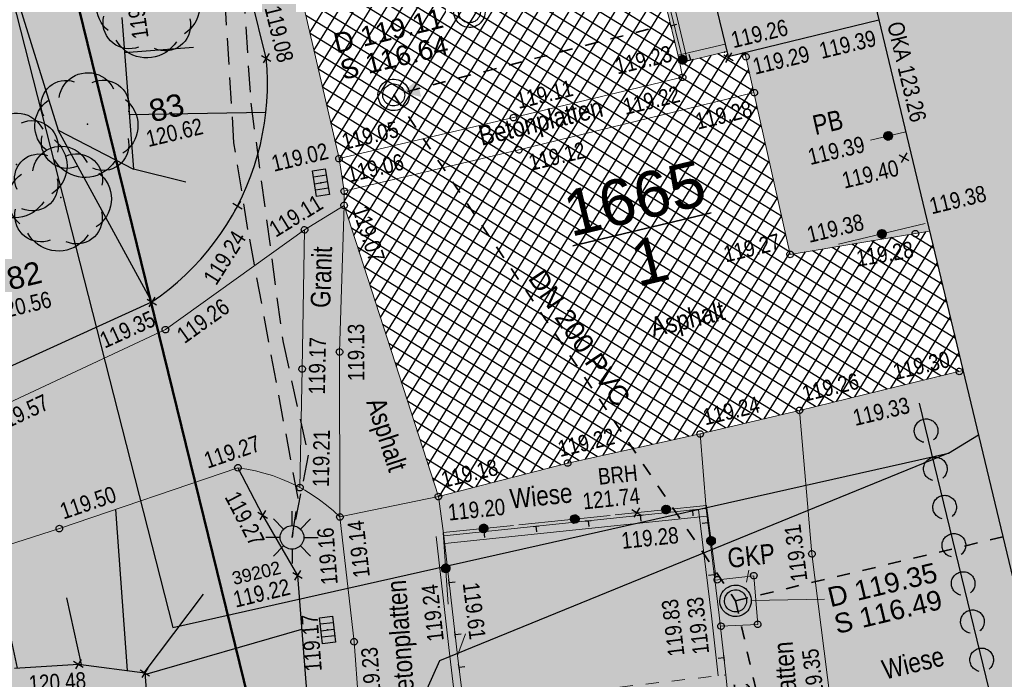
# Model space of a CAD drawing. Header units: metres. Extents: x 311004 to 311786, y 5688269 to 5688759.
# Tile 9 of 96: x 311224 to 311243, y 5688388 to 5688400. Entities that reach past the tile are written whole.
import ezdxf

# ---------------------------------------------------------------- set-up
doc = ezdxf.new("R2010")
doc.units = ezdxf.units.M
for name, pattern in [('1600.2028', [0]), ('2.10', [0.5, 0.25, -0.25]), ('2.1440', [1.75, 1.75, 0]), ('2.31', [0]), ('2.313', [0, 0]), ('2.32', [0]), ('2.35', [0]), ('2.42', [0]), ('2.51', [0.5, 0.25, -0.25]), ('2.611', [0]), ('2.7', [0]), ('2.96', [0.75, 0.5, -0.25])]:
    doc.linetypes.add(name, pattern=pattern)
doc.layers.get('0').update_dxf_attribs({"color": 1, "linetype": 'CONTINUOUS'})
for name, color, linetype in [('Bewuchs_Bäume', 92, 'CONTINUOUS'), ('Böschungen', 92, 'CONTINUOUS'), ('Dächer', 7, 'CONTINUOUS'), ('Einläufe', 161, 'CONTINUOUS'), ('Flurstücke_Grenzpunkte', 51, 'CONTINUOUS'), ('Gebäude', 7, 'CONTINUOUS'), ('Gelände', 92, 'CONTINUOUS'), ('Hecken', 92, 'CONTINUOUS'), ('Leitplanken-Geländer', 202, 'CONTINUOUS'), ('Lichtmasten', 7, 'CONTINUOUS'), ('Mauern', 32, 'CONTINUOUS'), ('Nummerierung Pflanzen', 7, 'CONTINUOUS'), ('Nutzungsart', 92, 'CONTINUOUS'), ('Oberflächen', 7, 'CONTINUOUS'), ('RWL', 5, 'CONTINUOUS'), ('Schmutzwasser', 32, 'CONTINUOUS'), ('Schraffuren', 7, 'CONTINUOUS'), ('Straße', 7, 'CONTINUOUS'), ('Straßenbeleuchtung', 1, 'CONTINUOUS'), ('Telekom', 202, 'CONTINUOUS')]:
    doc.layers.add(name, color=color, linetype=linetype)
doc.styles.add('Beschriftung Elektroleitung', font='Arial.ttf', dxfattribs={"width": 0.97})
doc.styles.add('Geländehöhe', font='Arial Narrow.ttf')
doc.styles.add('K 10 700 - Schrägstrich als Bruchstrich interpretiert', font='Arial.ttf')
doc.styles.add('Oberflächenmaterial', font='Arial Narrow.ttf')
doc.styles.add('RW Haltungstext', font='Arial.ttf')
doc.styles.add('Sachdaten Baum', font='Arial.ttf')

# ---------------------------------------------------------------- blocks, each defined once
blk = doc.blocks.new('S2.100')
at = {"color": 0, "lineweight": -2}
for points in [[(-0.5, 0.5), (0.5, -0.5)], [(0.5, 0.5), (-0.5, -0.5)]]:
    blk.add_lwpolyline(points, dxfattribs=at)
blk = doc.blocks.new('S2.16')
at = {"color": 0, "lineweight": -2}
for points in [[(0.433013, -0.25, -0.577350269), (-0.433013, -0.25, -0.577350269), (0, 0.5, -0.577350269)], [(0.303109, -0.175, -0.577350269), (-0.303109, -0.175, -0.577350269), (0, 0.35, -0.577350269)]]:
    blk.add_lwpolyline(points, format="xyb", close=True, dxfattribs=at)
blk = doc.blocks.new('Einlauf mittig')
at = {"color": 0, "lineweight": -2}
blk.add_lwpolyline([(-0.5, 0.25), (0.5, 0.25), (0.5, -0.25), (-0.5, -0.25)], close=True, dxfattribs=at)
for points in [[(-0.25, 0.25), (-0.25, -0.25)], [(0, -0.25), (0, 0.25)], [(0.25, 0.25), (0.25, -0.25)]]:
    blk.add_lwpolyline(points, dxfattribs=at)
blk.add_point((0, 0), dxfattribs=at)
blk = doc.blocks.new('Grenzpunkt')
at = {"color": 0, "lineweight": -2}
blk.add_lwpolyline([(0.433013, -0.25, -0.5773502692), (-0.433013, -0.25, -0.5773502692), (0, 0.5, -0.5773502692)], format="xyb", close=True, dxfattribs=at)
blk = doc.blocks.new('S2.74', base_point=(0.010657, 0.01036))
at = {"color": 0, "lineweight": -2}
for points in [[(-0.25874, 0.264508), (-0.252041, 0.297084), (-0.241452, 0.328611), (-0.227128, 0.358626), (-0.209278, 0.386688), (-0.188166, 0.412385), (-0.164101, 0.43534), (-0.137436, 0.455216), (-0.108564, 0.471722), (-0.077906, 0.484614), (-0.045914, 0.493704), (-0.013059, 0.498858), (0.02018, 0.5), (0.053312, 0.497114), (0.085852, 0.490242), (0.117322, 0.479484), (0.14726, 0.465001), (0.175226, 0.447002), (0.20081, 0.425754), (0.223637, 0.401566), (0.24337, 0.374796), (0.259722, 0.345835)], [(-0.406145, 0.086604), (-0.41839, 0.115211), (-0.426729, 0.145191), (-0.431012, 0.176012), (-0.431165, 0.20713), (-0.427184, 0.237992), (-0.41914, 0.268052), (-0.407176, 0.296778), (-0.391504, 0.32366), (-0.3724, 0.348224), (-0.350203, 0.370033), (-0.325307, 0.388701), (-0.298153, 0.403898), (-0.26922, 0.415354), (-0.239024, 0.422868), (-0.208096, 0.426304), (-0.176986, 0.425604), (-0.146245, 0.420778), (-0.116416, 0.411914)], [(0.056404, 0.40683), (0.086648, 0.418137), (0.118101, 0.425436), (0.150234, 0.428604), (0.182507, 0.427589), (0.214377, 0.422407), (0.24531, 0.413146), (0.274784, 0.399962), (0.302304, 0.383074), (0.327409, 0.362769), (0.349676, 0.339386), (0.368731, 0.31332), (0.384254, 0.285007), (0.395984, 0.254924), (0.403722, 0.223576), (0.407342, 0.191492), (0.406779, 0.159208), (0.402045, 0.127268)], [(-0.38073, -0.238705), (-0.40627, -0.215832), (-0.428982, -0.19015), (-0.448559, -0.162004), (-0.464736, -0.131776), (-0.477294, -0.099874), (-0.486062, -0.06673), (-0.490925, -0.032792), (-0.491814, 0.001482), (-0.488718, 0.035626), (-0.481678, 0.06918), (-0.470792, 0.10169), (-0.456204, 0.132717), (-0.438112, 0.16184), (-0.416762, 0.188666), (-0.392442, 0.212832), (-0.365482, 0.23401)], [(0.371547, 0.244176), (0.39805, 0.220802), (0.42177, 0.194608), (0.442408, 0.165924), (0.459704, 0.135109), (0.473442, 0.102551), (0.483449, 0.06866), (0.489598, 0.033862), (0.491814, -0.001406), (0.490066, -0.0367), (0.484379, -0.071577), (0.474822, -0.105598), (0.461518, -0.138334), (0.444631, -0.169376), (0.424375, -0.198332), (0.401005, -0.224838), (0.374814, -0.248561), (0.346132, -0.269203)], [(-0.091002, -0.396276), (-0.121614, -0.405814), (-0.153197, -0.41134), (-0.185229, -0.412764), (-0.217178, -0.410059), (-0.248514, -0.403274), (-0.27872, -0.392518), (-0.307294, -0.377971), (-0.333761, -0.359874), (-0.357685, -0.338526), (-0.378668, -0.314283), (-0.396362, -0.287544), (-0.410476, -0.258754), (-0.420772, -0.22839), (-0.427084, -0.196954), (-0.429304, -0.164968), (-0.427397, -0.132961), (-0.421394, -0.101465)], [(0.396962, -0.12688), (0.403056, -0.158524), (0.404926, -0.190696), (0.40254, -0.222833), (0.395939, -0.254376), (0.385239, -0.284773), (0.370626, -0.313495), (0.352355, -0.340041), (0.330744, -0.363946), (0.306172, -0.384796), (0.279066, -0.402225), (0.2499, -0.41593), (0.219182, -0.42567), (0.187447, -0.431278), (0.15525, -0.432654), (0.123154, -0.429776), (0.091716, -0.422692), (0.061486, -0.411526)], [(0.269888, -0.345447), (0.248705, -0.374914), (0.224464, -0.401921), (0.197446, -0.42615), (0.16797, -0.44732), (0.13638, -0.465183), (0.103044, -0.479528), (0.068355, -0.490188), (0.032716, -0.497039), (-0.003453, -0.5), (-0.03973, -0.499037), (-0.075692, -0.49416), (-0.110917, -0.485428), (-0.144992, -0.472943), (-0.177519, -0.45685), (-0.208118, -0.437336), (-0.236429, -0.414632), (-0.262122, -0.389002), (-0.284897, -0.360748), (-0.304486, -0.330198)]]:
    blk.add_lwpolyline(points, dxfattribs=at)
blk.add_point((0.010657, 0.01036), dxfattribs=at)
blk = doc.blocks.new('S2.120')
at = {"color": 0, "lineweight": -2}
for points in [[(0, 0.225), (0, 0.5)], [(-0.16, 0.16), (-0.355, 0.355)], [(0.16, 0.16), (0.355, 0.355)], [(-0.225, 0), (-0.5, 0)], [(0.225, 0), (0.5, 0)], [(-0.16, -0.16), (-0.355, -0.355)], [(0.16, -0.16), (0.355, -0.355)], [(0, -0.225), (0, -0.5)]]:
    blk.add_lwpolyline(points, dxfattribs=at)
blk.add_lwpolyline([(0.194856, -0.1125, -0.577350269), (-0.194856, -0.1125, -0.577350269), (0, 0.225, -0.577350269)], format="xyb", close=True, dxfattribs=at)
blk = doc.blocks.new('O504')
at = {"layer": 'Flurstücke_Grenzpunkte', "color": 7, "linetype": '1600.2028', "lineweight": 50}
blk.add_lwpolyline([(311210.849, 5688414.993), (311220.93, 5688373.906), (311231.748, 5688375.338), (311217.595, 5688433.021)], dxfattribs=at)
blk = doc.blocks.new('O713')
at = {"layer": 'Flurstücke_Grenzpunkte', "color": 7, "linetype": '1600.2028', "lineweight": 50}
blk.add_lwpolyline([(311217.595, 5688433.021), (311231.748, 5688375.338), (311245.745, 5688377.191), (311245.968, 5688376.277), (311276.332, 5688383.56)], dxfattribs=at)
at = {"layer": 'Flurstücke_Grenzpunkte', "color": 7, "lineweight": 35, "insert": (311236.270853, 5688396.470591), "char_height": 0.875, "attachment_point": 5, "rotation": 13.4999787, "line_spacing_factor": 0.84, "style": 'K 10 700 - Schrägstrich als Bruchstrich interpretiert'}
blk.add_mtext('\\S1665/1;', dxfattribs=at)
blk = doc.blocks.new('*X67')
at = {"color": 94, "linetype": '2.31', "lineweight": 25, "true_color": 0x009900}
for p, q in [((311227.712839, 5688399.939571), (311226.398986, 5688399.840281)), ((311229.095988, 5688398.702758), (311226.491013, 5688398.652969)), ((311226.919, 5688395.084), (311225.136005, 5688398.364003)), ((311227.569395, 5688397.372695), (311226.571009, 5688397.620875))]:
    blk.add_line(p, q, dxfattribs=at)
blk = doc.blocks.new('*X73')
at = {"color": 94, "linetype": '2.32', "lineweight": 25, "true_color": 0x009900}
for p, q in [((311226.457124, 5688388.048829), (311226.230489, 5688391.125945)), ((311224.360565, 5688388.096875), (311223.869146, 5688390.351556)), ((311221.988849, 5688387.753359), (311221.548243, 5688389.614909)), ((311226.774415, 5688388.007509), (311227.907369, 5688389.506779)), ((311225.576552, 5688388.163505), (311225.298295, 5688389.440176)), ((311223.167184, 5688387.926524), (311222.942719, 5688388.956395)), ((311219.743613, 5688387.165955), (311219.156803, 5688388.820333)), ((311226.788722, 5688387.972639), (311229.778973, 5688388.839093)), ((311220.852553, 5688387.475829), (311220.605028, 5688388.3564)), ((311218.161999, 5688385.936473), (311216.447, 5688387.828)), ((311218.678284, 5688386.719026), (311218.32333, 5688387.552078)), ((311226.879178, 5688386.864212), (311228.388641, 5688387.190989)), ((311226.97334, 5688385.710359), (311230.273831, 5688386.317273)), ((311226.917, 5688384.499), (311228.779474, 5688384.820039)), ((311227.162151, 5688383.715153), (311230.75965, 5688383.657091)), ((311227.388105, 5688382.992693), (311228.161062, 5688382.860265))]:
    blk.add_line(p, q, dxfattribs=at)
blk = doc.blocks.new('*X78')
at = {"color": 7, "linetype": '2.611', "lineweight": 25, "true_color": 0xffe5e5}
for p, q in [((311229.93338, 5688400.229253), (311234.006514, 5688406.837759)), ((311230.254167, 5688398.843837), (311235.057307, 5688406.63675)), ((311230.334363, 5688398.497483), (311235.400569, 5688406.71721)), ((311230.013576, 5688399.882899), (311234.088107, 5688406.493672)), ((311230.093773, 5688399.536545), (311234.370782, 5688406.47583)), ((311230.17397, 5688399.190191), (311234.714044, 5688406.55629)), ((311230.41456, 5688398.151129), (311235.406392, 5688406.250186)), ((311230.493843, 5688397.803291), (311235.488811, 5688405.907439)), ((311230.55452, 5688397.425268), (311235.571231, 5688405.564691)), ((311236.819638, 5688400.373096), (311228.673147, 5688405.394163)), ((311230.588858, 5688397.004509), (311235.65365, 5688405.221943)), ((311236.902544, 5688400.028326), (311228.755112, 5688405.049973)), ((311230.672985, 5688396.664532), (311235.73607, 5688404.879195)), ((311236.98545, 5688399.683556), (311228.838682, 5688404.704794)), ((311230.774129, 5688396.352163), (311235.818489, 5688404.536448)), ((311238.552628, 5688398.423959), (311228.923638, 5688404.35876)), ((311230.875272, 5688396.039794), (311235.900909, 5688404.1937)), ((311238.628722, 5688398.083387), (311229.010018, 5688404.011849)), ((311230.976415, 5688395.727425), (311235.983329, 5688403.850952)), ((311238.704816, 5688397.742816), (311229.096398, 5688403.664937)), ((311231.077559, 5688395.415056), (311236.065748, 5688403.508204)), ((311238.78091, 5688397.402245), (311229.182778, 5688403.318026)), ((311231.178702, 5688395.102687), (311236.148168, 5688403.165457)), ((311238.857003, 5688397.061674), (311229.269158, 5688402.971115)), ((311231.279845, 5688394.790317), (311236.230587, 5688402.822709)), ((311238.933097, 5688396.721102), (311229.355538, 5688402.624204)), ((311231.380988, 5688394.477948), (311236.313007, 5688402.479961)), ((311239.009191, 5688396.380531), (311229.441918, 5688402.277293)), ((311231.482132, 5688394.165579), (311236.395426, 5688402.137213)), ((311239.085284, 5688396.03996), (311229.528298, 5688401.930382)), ((311231.583275, 5688393.85321), (311236.477846, 5688401.794466)), ((311242.31483, 5688393.755767), (311229.614678, 5688401.58347)), ((311231.684418, 5688393.540841), (311236.560265, 5688401.451718)), ((311241.973302, 5688393.672596), (311229.69999, 5688401.237217)), ((311231.785562, 5688393.228472), (311236.642685, 5688401.10897)), ((311241.631774, 5688393.589424), (311229.779308, 5688400.894659)), ((311231.886705, 5688392.916102), (311236.725104, 5688400.766222)), ((311241.290246, 5688393.506253), (311229.858626, 5688400.5521)), ((311231.987848, 5688392.603733), (311236.807524, 5688400.423475)), ((311240.948718, 5688393.423082), (311229.937944, 5688400.209542)), ((311232.088992, 5688392.291364), (311236.889943, 5688400.080727)), ((311240.60719, 5688393.339911), (311230.017262, 5688399.866983)), ((311232.75533, 5688391.466593), (311237.902016, 5688399.816894)), ((311233.104922, 5688391.557322), (311238.209427, 5688399.839188)), ((311238.324347, 5688399.445673), (311237.716702, 5688399.820193)), ((311238.248253, 5688399.786244), (311238.175718, 5688399.830951)), ((311232.190135, 5688391.978995), (311236.972363, 5688399.737979)), ((311232.291278, 5688391.666626), (311237.247855, 5688399.708484)), ((311232.405738, 5688391.375863), (311237.592076, 5688399.790499)), ((311238.476535, 5688398.76453), (311237.029439, 5688399.656444)), ((311238.400441, 5688399.105101), (311237.37307, 5688399.738318)), ((311240.265661, 5688393.25674), (311230.09658, 5688399.524425)), ((311233.454514, 5688391.648052), (311238.307375, 5688399.521634)), ((311239.924133, 5688393.173568), (311230.175897, 5688399.181866)), ((311233.804106, 5688391.738781), (311238.385509, 5688399.171933)), ((311239.582605, 5688393.090397), (311230.255215, 5688398.839308)), ((311234.153698, 5688391.829511), (311238.463642, 5688398.822232)), ((311239.24086, 5688393.00736), (311230.334533, 5688398.496749)), ((311234.50329, 5688391.92024), (311238.541776, 5688398.47253)), ((311238.897009, 5688392.92562), (311230.413851, 5688398.154191)), ((311234.852882, 5688392.01097), (311238.61991, 5688398.122829)), ((311238.553158, 5688392.843881), (311230.492431, 5688397.812087)), ((311235.192438, 5688392.085416), (311238.698043, 5688397.773127)), ((311238.209307, 5688392.762141), (311230.544744, 5688397.486173)), ((311235.531991, 5688392.159857), (311238.776177, 5688397.423426)), ((311237.865456, 5688392.680402), (311230.590626, 5688397.164222)), ((311235.871544, 5688392.234298), (311238.854311, 5688397.073724)), ((311237.521605, 5688392.598662), (311230.61018, 5688396.858499)), ((311236.211096, 5688392.308739), (311238.932444, 5688396.724023)), ((311237.17328, 5688392.51968), (311230.728977, 5688396.491608)), ((311236.550649, 5688392.383179), (311239.010578, 5688396.374322)), ((311238.60409, 5688392.855988), (311240.700854, 5688396.257909)), ((311238.948175, 5688392.937783), (311241.027927, 5688396.312102)), ((311239.292342, 5688393.01971), (311241.355, 5688396.366295)), ((311239.637877, 5688393.103857), (311241.682072, 5688396.420487)), ((311242.000522, 5688395.417846), (311240.650963, 5688396.249642)), ((311241.918045, 5688395.762351), (311241.026484, 5688396.311863)), ((311241.835568, 5688396.106857), (311241.402004, 5688396.374083)), ((311236.821821, 5688392.442629), (311230.847775, 5688396.124716)), ((311237.571834, 5688392.610602), (311239.719636, 5688396.09533)), ((311237.915919, 5688392.692398), (311240.046709, 5688396.149523)), ((311238.260004, 5688392.774193), (311240.373782, 5688396.203716)), ((311242.247954, 5688394.384328), (311239.524402, 5688396.062982)), ((311242.165477, 5688394.728834), (311239.899922, 5688396.125202)), ((311239.983412, 5688393.188004), (311241.820704, 5688396.168942)), ((311242.082999, 5688395.07334), (311240.275443, 5688396.187422)), ((311236.890201, 5688392.45762), (311239.088712, 5688396.02462)), ((311237.229754, 5688392.532061), (311239.392563, 5688396.041138)), ((311242.330431, 5688394.039823), (311239.148881, 5688396.000762)), ((311236.470363, 5688392.365578), (311230.966572, 5688395.757825)), ((311240.328947, 5688393.272151), (311241.902862, 5688395.82577)), ((311236.118905, 5688392.288527), (311231.085369, 5688395.390933)), ((311240.674482, 5688393.356298), (311241.98502, 5688395.482598)), ((311241.020016, 5688393.440445), (311242.067178, 5688395.139425)), ((311235.767447, 5688392.211476), (311231.204167, 5688395.024042)), ((311241.365551, 5688393.524592), (311242.149336, 5688394.796253)), ((311235.415989, 5688392.134425), (311231.322964, 5688394.65715)), ((311241.711086, 5688393.608739), (311242.231494, 5688394.453081)), ((311235.064531, 5688392.057374), (311231.441761, 5688394.290259)), ((311242.056621, 5688393.692886), (311242.313652, 5688394.109909)), ((311234.719511, 5688391.976356), (311231.560559, 5688393.923367)), ((311234.384223, 5688391.889338), (311231.679356, 5688393.556475)), ((311234.048934, 5688391.802321), (311231.798153, 5688393.189584)), ((311233.713646, 5688391.715304), (311231.916951, 5688392.822692)), ((311233.378358, 5688391.628287), (311232.035748, 5688392.455801)), ((311233.04307, 5688391.54127), (311232.154545, 5688392.088909)), ((311232.707782, 5688391.454252), (311232.273343, 5688391.722018))]:
    blk.add_line(p, q, dxfattribs=at)
blk = doc.blocks.new('S2.15')
at = {"color": 0, "lineweight": -2}
blk.add_lwpolyline([(0.433013, -0.25, -0.5773502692), (-0.433013, -0.25, -0.5773502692), (0, 0.5, -0.5773502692)], format="xyb", close=True, dxfattribs=at)
for points in [[(0.285, -0.4), (0.345, -0.35), (-0.355, -0.35), (-0.4, -0.3), (0.395, -0.3), (0.425, -0.25), (-0.43, -0.25), (-0.455, -0.2), (0.46, -0.2), (0.475, -0.15), (-0.475, -0.15), (-0.49, -0.1), (0.485, -0.1), (0.495, -0.05), (-0.5, -0.05), (-0.5, 0), (0.5, 0), (0.495, 0.05), (-0.5, 0.05), (-0.485, 0.1), (0.49, 0.1), (0.475, 0.15), (-0.475, 0.15), (-0.455, 0.2), (0.455, 0.2), (0.43, 0.25), (-0.43, 0.25), (-0.4, 0.3), (0.395, 0.3), (0.36, 0.35), (-0.355, 0.35), (-0.295, 0.4), (0.3, 0.4), (0.22, 0.45), (-0.215, 0.45)], [(0.285, -0.4), (-0.29, -0.4), (-0.205, -0.45), (0.2, -0.45)]]:
    blk.add_lwpolyline(points, dxfattribs=at)
blk = doc.blocks.new('Zugangspfeil', base_point=(0, -0.5))
at = {"lineweight": -2}
blk.add_hatch(color=0, dxfattribs=at).paths.add_polyline_path([(0, -0.166666), (-0.333334, 0.5), (0.333334, 0.5)], flags=0)
blk = doc.blocks.new('S2.62', base_point=(0, 0.5))
at = {"color": 0, "lineweight": -2}
for points in [[(-0.5, 0.5), (0, 0.5), (0.5, 0.5)], [(0, 0.5), (0, -0.5)]]:
    blk.add_lwpolyline(points, dxfattribs=at)
blk = doc.blocks.new('S2.44')
at = {"color": 0, "lineweight": -2}
blk.add_lwpolyline([(-0.17, -0.35), (-0.20551, -0.331056), (-0.238992, -0.30872), (-0.270122, -0.28321), (-0.298601, -0.254772), (-0.324154, -0.223676), (-0.346536, -0.190226), (-0.36553, -0.154743), (-0.380954, -0.117568), (-0.392659, -0.07906), (-0.400532, -0.03959), (-0.404496, 0.000461), (-0.404515, 0.040708), (-0.400588, 0.080764), (-0.392752, 0.120242), (-0.381084, 0.15876), (-0.365694, 0.19595), (-0.346734, 0.23145), (-0.324383, 0.264922), (-0.298858, 0.29604), (-0.270406, 0.324506), (-0.239299, 0.350045), (-0.205838, 0.372411), (-0.170346, 0.391389), (-0.133164, 0.406795), (-0.094651, 0.418482), (-0.055178, 0.426336), (-0.015124, 0.430282), (0.025124, 0.430282), (0.065178, 0.426336), (0.104651, 0.418482), (0.143164, 0.406795), (0.180346, 0.391389), (0.215838, 0.372411), (0.249299, 0.350045), (0.280406, 0.324506), (0.308858, 0.29604), (0.334383, 0.264922), (0.356734, 0.23145), (0.375694, 0.19595), (0.391084, 0.15876), (0.402752, 0.120242), (0.410588, 0.080764), (0.414515, 0.040708), (0.414496, 0.000461), (0.410532, -0.03959), (0.402659, -0.07906), (0.390954, -0.117568), (0.37553, -0.154743), (0.356536, -0.190226), (0.334154, -0.223676), (0.308601, -0.254772), (0.280122, -0.28321), (0.248992, -0.30872), (0.21551, -0.331056), (0.18, -0.35)], dxfattribs=at)

msp = doc.modelspace()

# ---------------------------------------------------------------- hatches: boundary and pattern name
at = {"layer": 'Gebäude', "lineweight": 25, "true_color": 0xa6a6a6}
msp.add_hatch(color=253, dxfattribs=at).paths.add_polyline_path([(311270.711, 5688432.852), (311282.022, 5688385.524), (311246.413, 5688376.987), (311240.791, 5688400.47), (311237.914, 5688399.767), (311235.709, 5688408.947), (311234.777, 5688408.732), (311230.375, 5688427.11), (311240.52, 5688429.566), (311241.457, 5688425.808)], flags=0)
at = {"layer": 'Schraffuren', "lineweight": 25, "true_color": 0xffe5cc}
for points in [[(311197.649, 5688447.19), (311203.634, 5688443.212), (311207.955, 5688440.385), (311211.726, 5688437.978, 0.089114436), (311216.252, 5688435.978, 0.081030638), (311219.712, 5688436.168), (311220.772, 5688436.374), (311221.477, 5688436.527), (311221.493, 5688436.378), (311221.763, 5688435.181), (311221.879, 5688434.077), (311218.645, 5688433.428), (311216.334, 5688433.469, 0.285942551), (311214.348, 5688432.556, 0.221515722), (311214.084, 5688429.697, 0.252788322), (311216.871, 5688429.281, 0.070255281), (311220.853, 5688430.328, 0.169364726), (311222.389, 5688431.444), (311223.497, 5688426.764, 0.232455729), (311221.562, 5688427.265), (311218.768, 5688426.927), (311215.84, 5688426.277), (311213.792, 5688425.471), (311212.993, 5688425.166, 0.115281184), (311212.041, 5688422.859), (311211.651, 5688420.47), (311211.341, 5688416.997), (311210.605, 5688414.29), (311210.157, 5688411.569), (311209.304, 5688409.02), (311208.17, 5688403.554), (311207.047, 5688401.47), (311206.024, 5688398.244), (311205.556, 5688396.007), (311204.308, 5688392.276), (311203.432, 5688390.01), (311202.351, 5688384.916, -0.377290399), (311202.852, 5688384.088), (311203.843, 5688384.504), (311204.795, 5688385.119), (311208.299, 5688386.676), (311211.795, 5688388.188), (311216.017, 5688390.055), (311219.202, 5688391.22), (311223.722, 5688392.939), (311227.18, 5688394.556), (311229.833, 5688396.461), (311230.588, 5688396.927), (311230.501, 5688394.131), (311230.508, 5688390.982, 0.164197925), (311228.562, 5688391.92), (311225.156, 5688390.76), (311219.885, 5688389.087), (311216.447, 5688387.828), (311212.284, 5688385.981), (311208.916, 5688384.506), (311204.912, 5688382.352), (311202.902, 5688381.083, 0.1878436), (311200.605, 5688378.992), (311199.495, 5688377.352), (311197.002, 5688378.399), (311199.947, 5688385.831), (311201.241, 5688391.573), (311201.873, 5688393.958), (311201.8, 5688395.996), (311204.276, 5688403.657), (311204.786, 5688404.047), (311206.348, 5688406.427), (311207.395, 5688410.134), (311207.899, 5688414.06), (311208.386, 5688415.622), (311209.073, 5688418.641), (311209.826, 5688423.086), (311210.745, 5688427.284), (311211.321, 5688431.095), (311211.615, 5688433.519, 0.295549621), (311211.09, 5688435.414), (311209.341, 5688436.518), (311206.022, 5688438.619), (311196.283, 5688445.107), (311197.008, 5688446.274), (311197.52, 5688447.043)], [(311230.588, 5688396.927), (311232.387, 5688391.371), (311230.508, 5688390.982), (311230.501, 5688394.131)], [(311239.273, 5688393.015), (311239.512, 5688390.278), (311239.893, 5688387.283), (311239.979, 5688385.458), (311238.129, 5688385.301), (311238.017, 5688386.454), (311237.87, 5688387.968), (311237.743, 5688389.11), (311237.494, 5688391.145), (311237.38, 5688392.565)], [(311232.387, 5688391.371), (311232.493, 5688390.624), (311232.752, 5688388.34), (311232.869, 5688387.388), (311233.176844, 5688384.753394), (311231.075, 5688384.556), (311230.778, 5688388.599), (311230.508, 5688390.982)]]:
    msp.add_hatch(color=254, dxfattribs=at).paths.add_polyline_path(points, flags=0)
at = {"layer": 'Schraffuren', "lineweight": 25, "true_color": 0xf0fff0}
for points in [[(311223.497, 5688426.764), (311223.859, 5688425.487), (311224.016, 5688424.881), (311225.375, 5688419.242), (311226.702, 5688413.612), (311226.807, 5688413.094), (311228.028, 5688408.111), (311228.743, 5688405.1), (311228.881, 5688404.53), (311229.688, 5688401.289), (311230.491, 5688397.821), (311230.591, 5688397.198), (311230.588, 5688396.927), (311229.833, 5688396.461), (311227.18, 5688394.556), (311223.722, 5688392.939), (311219.202, 5688391.22), (311216.017, 5688390.055), (311211.795, 5688388.188), (311208.299, 5688386.676), (311204.795, 5688385.119), (311203.843, 5688384.504), (311202.852, 5688384.088, 0.377290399), (311202.351, 5688384.916), (311203.432, 5688390.01), (311204.308, 5688392.276), (311205.556, 5688396.007), (311206.024, 5688398.244), (311207.047, 5688401.47), (311208.17, 5688403.554), (311209.304, 5688409.02), (311210.157, 5688411.569), (311210.605, 5688414.29), (311211.341, 5688416.997), (311211.651, 5688420.47), (311212.041, 5688422.859, -0.115281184), (311212.993, 5688425.166), (311213.792, 5688425.471), (311215.84, 5688426.277), (311218.768, 5688426.927), (311221.562, 5688427.265, -0.232455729)], [(311199.495, 5688377.352), (311200.605, 5688378.992, -0.1878436), (311202.902, 5688381.083), (311204.912, 5688382.352), (311208.916, 5688384.506), (311212.284, 5688385.981), (311216.447, 5688387.828), (311219.885, 5688389.087), (311224.185, 5688384.879), (311218.161999, 5688385.936473), (311218.111, 5688385.646), (311224.062, 5688384.621), (311224.185, 5688384.879), (311219.885, 5688389.087), (311225.156, 5688390.76), (311228.562, 5688391.92, -0.164197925), (311230.508, 5688390.982), (311230.778, 5688388.599), (311231.075, 5688384.556), (311233.176844, 5688384.753394), (311233.281, 5688383.862), (311233.37, 5688382.655), (311233.452, 5688381.958), (311233.420675, 5688381.953781), (311233.589, 5688380.673), (311236, 5688380.886), (311238.571, 5688381.136), (311238.393, 5688382.474), (311238.316, 5688383.355), (311238.24, 5688384.427), (311238.129, 5688385.301), (311239.979, 5688385.458), (311239.893, 5688387.283), (311239.512, 5688390.278), (311239.273, 5688393.015), (311242.324, 5688393.758), (311242.39383, 5688393.775005), (311246.413, 5688376.987), (311275.989329, 5688384.077711), (311276.305124, 5688383.553562), (311245.935858, 5688376.269574), (311245.875, 5688376.533), (311244.688, 5688381.671), (311243.208, 5688381.324), (311243.245, 5688381.236), (311244.59, 5688381.528), (311245.778, 5688376.496), (311245.86003, 5688376.148547), (311276.355333, 5688383.462764), (311283.886, 5688370.971), (311283.146, 5688370.799), (311279.893, 5688375.794), (311261.774, 5688375.851), (311261.763, 5688373.151), (311255.203, 5688373.167), (311249.374995, 5688372.887872), (311240.293996, 5688372.567871), (311229.592998, 5688372.492876), (311214.924998, 5688367.197872)], [(311234.853, 5688392.011), (311237.38, 5688392.565), (311237.494, 5688391.145), (311232.493, 5688390.624), (311232.387, 5688391.371)]]:
    msp.add_hatch(color=7, dxfattribs=at).paths.add_polyline_path(points, flags=0)
at = {"layer": 'Schraffuren', "lineweight": 25, "true_color": 0xffe5e5}
for points in [[(311235.367, 5688406.414), (311236.257101, 5688406.665109), (311237.891235, 5688399.861778), (311236.994, 5688399.648)], [(311241.757491, 5688396.432983), (311239.096, 5688395.992), (311238.235027, 5688399.845443), (311240.791, 5688400.47)], [(311232.493, 5688390.624), (311237.494, 5688391.145), (311237.743, 5688389.11), (311237.87, 5688387.968), (311238.017, 5688386.454), (311238.129, 5688385.301), (311238.24, 5688384.427), (311238.316, 5688383.355), (311238.393, 5688382.474), (311238.571, 5688381.136), (311236, 5688380.886), (311233.589, 5688380.673), (311233.420675, 5688381.953781), (311233.452, 5688381.958), (311233.37, 5688382.655), (311233.281, 5688383.862), (311232.869, 5688387.388), (311232.752, 5688388.34)]]:
    msp.add_hatch(color=7, dxfattribs=at).paths.add_polyline_path(points, flags=0)

# ---------------------------------------------------------------- linework, layer by layer
at = {"layer": 'Böschungen', "color": 94, "linetype": '2.32', "lineweight": 25, "true_color": 0x009900}
for p, q in [((311221.376004, 5688410.446995), (311225.136005, 5688398.364003)), ((311229.101, 5688399.736, 119.079), (311228.428, 5688402.479, 119.095)), ((311225.136005, 5688398.364003), (311226.571009, 5688397.620875)), ((311221.141, 5688392.459, 119.875), (311226.919, 5688395.084, 119.348)), ((311228.562, 5688391.92, 119.27), (311229.034, 5688391.017, 119.272)), ((311229.034, 5688391.017, 119.272), (311229.698, 5688389.867, 119.158)), ((311229.698, 5688389.867, 119.158), (311229.878, 5688387.582, 119.325))]:
    msp.add_line(p, q, dxfattribs=at)
at = {"layer": 'Böschungen', "color": 94, "linetype": '2.31', "lineweight": 25, "true_color": 0x009900}
for p, q in [((311226.347, 5688400.511, 119.977), (311226.571009, 5688397.620875)), ((311224.3, 5688388.093, 120.542), (311225.519, 5688388.171, 120.485)), ((311225.519, 5688388.171, 120.485), (311226.786, 5688388.006, 120.444)), ((311226.786, 5688388.006, 120.444), (311226.979, 5688385.641, 120.602))]:
    msp.add_line(p, q, dxfattribs=at)
at = {"layer": 'Böschungen', "color": 94, "linetype": '2.32', "lineweight": 25, "true_color": 0x009900}
msp.add_polyline3d([(311226.919, 5688395.084, 119.348), (311227.088289, 5688395.203869, 119.337654), (311227.252486, 5688395.330624, 119.327308), (311227.411311, 5688395.464047, 119.316962), (311227.564494, 5688395.603913, 119.306615), (311227.711773, 5688395.749982, 119.296269), (311227.852898, 5688395.902006, 119.285923), (311227.987627, 5688396.059726, 119.275577), (311228.115732, 5688396.222872, 119.265231), (311228.236993, 5688396.391166, 119.254885), (311228.351205, 5688396.564323, 119.244538), (311228.458172, 5688396.742045, 119.234192), (311228.557712, 5688396.924032, 119.223846), (311228.649656, 5688397.109972, 119.2135), (311228.733847, 5688397.299549, 119.203154), (311228.810141, 5688397.492439, 119.192808), (311228.878408, 5688397.688314, 119.182462), (311228.938532, 5688397.88684, 119.172115), (311228.990411, 5688398.087678, 119.161769), (311229.033956, 5688398.290486, 119.151423), (311229.069092, 5688398.494919, 119.141077), (311229.095761, 5688398.700628, 119.130731), (311229.113916, 5688398.907263, 119.120385), (311229.123526, 5688399.11447, 119.110038), (311229.124576, 5688399.321898, 119.099692), (311229.117063, 5688399.529192, 119.089346), (311229.101, 5688399.736, 119.079)], dxfattribs=at)
at = {"layer": 'Gebäude', "color": 7, "linetype": '2.7', "lineweight": 25}
for p, q in [((311235.06, 5688424.303, 125.458), (311240.791, 5688400.47, 119.394)), ((311235.709, 5688408.947, 119.156), (311237.914, 5688399.767, 119.263)), ((311237.914, 5688399.767, 119.263), (311240.791, 5688400.47, 119.394)), ((311240.791, 5688400.47, 119.394), (311246.413, 5688376.987))]:
    msp.add_line(p, q, dxfattribs=at)
at = {"layer": 'Gelände', "color": 7, "linetype": 'Continuous', "lineweight": 18}
msp.add_line((311232.901278, 5688388.749524, 119.61), (311232.752, 5688388.34, 119.61), dxfattribs=at)
at = {"layer": 'Hecken', "color": 94, "linetype": '2.313', "lineweight": 25, "true_color": 0x00b200}
msp.add_line((311241.56, 5688393.151, 119.33), (311244.294, 5688381.875, 119.452), dxfattribs=at)
at = {"layer": 'Leitplanken-Geländer', "color": 7, "linetype": '2.1440', "lineweight": 18}
for p, q in [((311235.381, 5688406.542, 119.201), (311237.055, 5688399.674, 119.234)), ((311240.628, 5688398.173, 119.389), (311241.302275, 5688398.334416)), ((311240.022, 5688396.188, 119.376), (311241.67, 5688396.579, 119.381)), ((311237.501, 5688391.203), (311232.477, 5688390.682)), ((311237.501, 5688391.203), (311237.676, 5688389.847)), ((311232.576, 5688389.315, 119.236), (311232.477, 5688390.682))]:
    msp.add_line(p, q, dxfattribs=at)
at = {"layer": 'Mauern', "lineweight": 18}
for p, q in [((311235.367, 5688406.414, 119.19), (311236.994, 5688399.648, 119.23)), ((311235.512843, 5688406.44907, 119.19), (311237.139843, 5688399.68307, 119.23)), ((311236.959234, 5688399.793915, 119.23), (311237.856469, 5688400.007693)), ((311236.994, 5688399.648, 119.23), (311237.891235, 5688399.861778)), ((311237.494, 5688391.145, 119.276), (311232.493, 5688390.624, 119.205)), ((311237.509543, 5688390.995807, 119.276), (311232.508543, 5688390.474807, 119.205)), ((311237.59411, 5688389.091782, 119.833), (311237.34511, 5688391.126782, 119.276)), ((311237.743, 5688389.11, 119.833), (311237.494, 5688391.145, 119.276)), ((311232.343955, 5688390.607099, 119.205), (311232.602955, 5688388.323099, 119.61)), ((311232.493, 5688390.624, 119.205), (311232.752, 5688388.34, 119.61)), ((311237.87, 5688387.968, 119.368), (311237.743, 5688389.11, 119.833)), ((311237.720919, 5688387.951421, 119.368), (311237.593919, 5688389.093421, 119.833)), ((311232.60312, 5688388.321703, 119.61), (311232.72012, 5688387.369703, 119.319)), ((311232.752, 5688388.34, 119.61), (311232.869, 5688387.388, 119.319))]:
    msp.add_line(p, q, dxfattribs=at)
at = {"layer": 'Mauern', "color": 7, "true_color": 0xffffff}
msp.add_point((311237.846, 5688399.851, 119.263), dxfattribs=at)
at = {"layer": 'Nutzungsart', "color": 7, "linetype": '2.10', "lineweight": 13}
msp.add_line((311232.869, 5688387.388, 119.319), (311237.87, 5688387.968, 119.368), dxfattribs=at)
at = {"layer": 'Oberflächen', "color": 7, "linetype": 'Continuous', "lineweight": 18}
msp.add_line((311238.306517, 5688389.966901), (311238.265768, 5688389.73683), dxfattribs=at)
at = {"layer": 'RWL', "color": 160, "linetype": '2.51', "lineweight": 35, "true_color": 0x3354ff}
for p, q in [((311236.397, 5688400.291), (311231.534, 5688399.036, 119.11)), ((311231.534, 5688399.036, 119.11), (311238.055, 5688389.381, 119.348)), ((311243.15357, 5688390.601627), (311238.055, 5688389.381, 119.348)), ((311238.055, 5688389.381, 119.348), (311240.735431, 5688377.713695))]:
    msp.add_line(p, q, dxfattribs=at)
at = {"layer": 'RWL', "color": 7, "linetype": 'Continuous', "lineweight": 13}
msp.add_line((311239.75169, 5688389.412248, 119.348), (311238.354944, 5688389.386524, 119.348), dxfattribs=at)
at = {"layer": 'Straße', "color": 7, "linetype": '2.35', "lineweight": 18}
for p, q in [((311230.491, 5688397.821, 119.053), (311229.688, 5688401.289, 119.059)), ((311238.235027, 5688399.845443), (311239.096, 5688395.992, 119.266)), ((311237.044, 5688399.373, 119.216), (311236.994, 5688399.648, 119.23)), ((311233.819, 5688398.604, 119.107), (311237.044, 5688399.373, 119.216)), ((311238.413, 5688399.08, 119.278), (311233.92, 5688397.988, 119.121)), ((311230.491, 5688397.821, 119.053), (311233.819, 5688398.604, 119.107)), ((311233.92, 5688397.988, 119.121), (311230.591, 5688397.198, 119.063)), ((311230.591, 5688397.198, 119.063), (311230.491, 5688397.821, 119.053)), ((311230.588, 5688396.927, 119.066), (311230.591, 5688397.198, 119.063)), ((311229.833, 5688396.461, 119.107), (311230.588, 5688396.927, 119.066)), ((311230.588, 5688396.927, 119.066), (311230.501, 5688394.131, 119.128)), ((311230.588, 5688396.927, 119.066), (311232.387, 5688391.371, 119.185)), ((311227.18, 5688394.556, 119.264), (311229.833, 5688396.461, 119.107)), ((311229.833, 5688396.461, 119.107), (311229.788, 5688393.806, 119.17)), ((311239.096, 5688395.992, 119.266), (311241.757491, 5688396.432983)), ((311223.722, 5688392.939, 119.572), (311227.18, 5688394.556, 119.264)), ((311230.501, 5688394.131, 119.128), (311230.508, 5688390.982, 119.14)), ((311229.788, 5688393.806, 119.17), (311229.745, 5688391.543, 119.206)), ((311239.273, 5688393.015, 119.255), (311242.39383, 5688393.775005)), ((311237.38, 5688392.565, 119.238), (311239.273, 5688393.015, 119.255)), ((311239.273, 5688393.015, 119.255), (311239.512, 5688390.278, 119.313)), ((311237.38, 5688392.565, 119.238), (311234.853, 5688392.011, 119.217)), ((311237.38, 5688392.565, 119.238), (311237.494, 5688391.145, 119.276)), ((311225.156, 5688390.76, 119.5), (311228.562, 5688391.92, 119.27)), ((311234.853, 5688392.011, 119.217), (311232.387, 5688391.371, 119.185)), ((311232.387, 5688391.371, 119.185), (311230.508, 5688390.982, 119.14)), ((311232.387, 5688391.371, 119.185), (311232.493, 5688390.624, 119.205)), ((311230.508, 5688390.982, 119.14), (311230.778, 5688388.599, 119.229)), ((311219.885, 5688389.087, 119.944), (311225.156, 5688390.76, 119.5)), ((311239.512, 5688390.278, 119.313), (311239.893, 5688387.283, 119.348)), ((311238.403, 5688389.861, 119.317), (311237.66128, 5688389.777876)), ((311238.478, 5688388.932, 119.334), (311238.403, 5688389.861, 119.317)), ((311237.766744, 5688388.896488), (311238.478, 5688388.932, 119.334)), ((311230.778, 5688388.599, 119.229), (311231.075, 5688384.556, 119.288)), ((311237.87, 5688387.968, 119.368), (311238.017, 5688386.454, 119.349))]:
    msp.add_line(p, q, dxfattribs=at)
msp.add_polyline3d([(311228.562, 5688391.92, 119.27), (311228.729261, 5688391.894943, 119.26), (311228.895059, 5688391.861545, 119.25), (311229.058976, 5688391.81989, 119.24), (311229.220604, 5688391.770082, 119.23), (311229.379535, 5688391.712247, 119.22), (311229.535373, 5688391.646529, 119.21), (311229.687725, 5688391.573093, 119.2), (311229.836211, 5688391.492123, 119.19), (311229.980458, 5688391.403822, 119.18), (311230.120104, 5688391.308411, 119.17), (311230.254799, 5688391.20613, 119.16), (311230.384206, 5688391.097236, 119.15), (311230.508, 5688390.982, 119.14)], dxfattribs=at)
at = {"layer": 'Straßenbeleuchtung', "color": 1, "linetype": '2.96', "lineweight": 25}
for p, q in [((311228.487146, 5688398.120708), (311228.166561, 5688403.274664)), ((311228.513463, 5688403.330858), (311228.807688, 5688398.879885)), ((311228.807688, 5688398.879885), (311229.42239, 5688394.310089)), ((311228.754261, 5688396.464636), (311228.487146, 5688398.120708)), ((311229.290313, 5688393.581411), (311228.754261, 5688396.464636)), ((311229.42239, 5688394.310089), (311229.90345, 5688392.157922)), ((311229.711017, 5688391.337683), (311229.290313, 5688393.581411)), ((311229.90345, 5688392.157922), (311229.594, 5688390.591, 119.218)), ((311229.594, 5688390.591, 119.218), (311229.711017, 5688391.337683))]:
    msp.add_line(p, q, dxfattribs=at)
at = {"layer": 'Telekom', "color": 6, "linetype": '2.42', "lineweight": 25, "true_color": 0xf200f2}
for p, q in [((311221.771392, 5688410.652675), (311227.321263, 5688388.869048)), ((311242.118472, 5688392.198613), (311242.687612, 5688392.547863)), ((311227.321263, 5688388.869048), (311242.118472, 5688392.198613)), ((311242.118472, 5688392.198613), (311232.408628, 5688388.236066)), ((311232.408628, 5688388.236066), (311230.200397, 5688383.285723))]:
    msp.add_line(p, q, dxfattribs=at)

# ---------------------------------------------------------------- block references
at = {"layer": 'Bewuchs_Bäume', "color": 94, "true_color": 0x009900, "xscale": 2, "yscale": 2}
for p in [(311226.87, 5688400.763, 119.859), (311225.693, 5688398.481, 120.618), (311224.34, 5688397.709, 120.938), (311225.186, 5688397.077, 120.564)]:
    msp.add_blockref('S2.74', p, dxfattribs=at)
at = {"layer": 'Böschungen', "color": 7, "true_color": 0xffffff}
for name in ['*X67', '*X73']:
    msp.add_blockref(name, (0, 0), dxfattribs=at)
at = {"layer": 'Böschungen', "color": 94, "true_color": 0x009900, "xscale": 0.15, "yscale": 0.15, "rotation": 13.499999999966}
for p in [(311229.101, 5688399.736, 119.079), (311228.553, 5688396.915, 119.243), (311226.919, 5688395.084, 119.348), (311229.034, 5688391.017, 119.272), (311229.698, 5688389.867, 119.158), (311225.519, 5688388.171, 120.485), (311226.786, 5688388.006, 120.444)]:
    msp.add_blockref('S2.100', p, dxfattribs=at)
at = {"layer": 'Einläufe', "color": 160, "true_color": 0x3354ff, "xscale": 0.5, "yscale": 0.5}
for p, rotation in [((311230.146, 5688397.361, 119.017), 279.118969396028), ((311230.27, 5688388.825, 119.174), 276.464190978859)]:
    msp.add_blockref('Einlauf mittig', p, dxfattribs=dict(at, rotation=rotation))
at = {"layer": 'Flurstücke_Grenzpunkte', "color": 7, "true_color": 0xffffff}
for name in ['O504', 'O713']:
    msp.add_blockref(name, (0, 0), dxfattribs=at)
at = {"layer": 'Gelände', "color": 94, "true_color": 0x009900, "xscale": 0.15, "yscale": 0.15, "rotation": 13.499999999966}
for p in [(311237.92, 5688399.747, 123.294), (311241.268, 5688397.839, 119.395), (311236.169, 5688391.066, 121.735)]:
    msp.add_blockref('S2.100', p, dxfattribs=at)
at = {"layer": 'Hecken', "color": 94, "true_color": 0x00b200, "xscale": 0.55, "yscale": 0.55, "rotation": 13.499999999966}
for p in [(311241.689919, 5688392.615169, 119.335797), (311241.866644, 5688391.886288, 119.343683), (311242.04337, 5688391.157407, 119.35157), (311242.220096, 5688390.428525, 119.359456), (311242.396822, 5688389.699644, 119.367342), (311242.573548, 5688388.970763, 119.375228), (311242.750274, 5688388.241881, 119.383114)]:
    msp.add_blockref('S2.44', p, dxfattribs=at)
at = {"layer": 'Leitplanken-Geländer', "color": 7, "xscale": 0.1625, "yscale": 0.1625}
for p, rotation in [((311237.046822, 5688399.707551, 119.233839), 283.698126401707), ((311240.965138, 5688398.253708), 13.462762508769), ((311240.846, 5688396.3835, 119.3785), 13.347053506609), ((311236.729665, 5688391.123011), 185.920537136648), ((311234.989, 5688390.9425), 185.920537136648), ((311233.248335, 5688390.761989), 185.920537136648), ((311237.5885, 5688390.525), 277.353720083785), ((311232.5265, 5688389.9985), 94.142206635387)]:
    msp.add_blockref('S2.15', p, dxfattribs=dict(at, rotation=rotation))
at = {"layer": 'Lichtmasten', "color": 7}
msp.add_blockref('S2.120', (311229.594, 5688390.591, 119.218), dxfattribs=at)
at = {"layer": 'Mauern', "color": 7, "xscale": 0.1125, "yscale": 0.1125}
for p, rotation in [((311236.823456, 5688400.357219, 119.225807), 103.521453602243), ((311237.199425, 5688399.696945), 193.402009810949), ((311236.236771, 5688391.014023, 119.258151), 5.947992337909), ((311237.231389, 5688391.117641, 119.272272), 5.947992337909), ((311234.247537, 5688390.806786, 119.229909), 5.947992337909), ((311235.242154, 5688390.910405, 119.24403), 5.947992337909), ((311237.52741, 5688390.871948, 119.350737), 276.976383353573), ((311233.25292, 5688390.703168, 119.215789), 5.947992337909), ((311237.648863, 5688389.879351, 119.622421), 276.976383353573), ((311232.594331, 5688389.730408, 119.363452), 96.46998556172), ((311232.707007, 5688388.736776, 119.539643), 96.46998556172), ((311237.834132, 5688388.290532, 119.499329), 276.346119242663), ((311232.780005, 5688388.112133, 119.540347), 97.00688925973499)]:
    msp.add_blockref('S2.62', p, dxfattribs=dict(at, rotation=rotation))
at = {"layer": 'RWL', "color": 160, "true_color": 0x3354ff}
for name, p, xscale, yscale, rotation in [('S2.16', (311231.534, 5688399.036, 119.11), 0.6, 0.6, 13.499999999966), ('Zugangspfeil', (311231.534, 5688399.036, 119.11), 0.5, 0.5, 284.470860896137), ('Zugangspfeil', (311238.055, 5688389.381, 119.348), 0.5, 0.5, 34.035355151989), ('S2.16', (311238.055, 5688389.381, 119.348), 0.6, 0.6, 13.499999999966), ('Zugangspfeil', (311238.055, 5688389.381, 119.348), 0.5, 0.5, 283.463745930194)]:
    msp.add_blockref(name, p, dxfattribs=dict(at, xscale=xscale, yscale=yscale, rotation=rotation))
at = {"layer": 'Schmutzwasser', "color": 34, "true_color": 0x994c00, "xscale": 0.6, "yscale": 0.6, "rotation": 13.499999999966}
msp.add_blockref('S2.16', (311232.979, 5688400.624, 119.168), dxfattribs=at)
at = {"layer": 'Schraffuren', "color": 7, "true_color": 0xffffff}
msp.add_blockref('*X78', (0, 0), dxfattribs=at)
at = {"layer": 'Straße', "color": 7, "xscale": 0.125, "yscale": 0.125, "rotation": 13.499999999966}
for p in [(311238.253, 5688399.765, 119.292), (311237.044, 5688399.373, 119.216), (311238.413, 5688399.08, 119.278), (311233.819, 5688398.604, 119.107), (311233.92, 5688397.988, 119.121), (311230.491, 5688397.821, 119.053), (311230.591, 5688397.198, 119.063), (311230.588, 5688396.927, 119.066), (311229.833, 5688396.461, 119.107), (311241.486, 5688396.388, 119.281), (311239.096, 5688395.992, 119.266), (311227.18, 5688394.556, 119.264), (311230.501, 5688394.131, 119.128), (311229.788, 5688393.806, 119.17), (311242.324, 5688393.758, 119.303), (311239.273, 5688393.015, 119.255), (311237.38, 5688392.565, 119.238), (311228.562, 5688391.92, 119.27), (311234.853, 5688392.011, 119.217), (311229.745, 5688391.543, 119.206), (311232.387, 5688391.371, 119.185), (311230.508, 5688390.982, 119.14), (311225.156, 5688390.76, 119.5), (311239.512, 5688390.278, 119.313), (311237.707, 5688389.783, 119.313), (311238.403, 5688389.861, 119.317), (311237.777, 5688388.897, 119.332), (311238.478, 5688388.932, 119.334), (311230.778, 5688388.599, 119.229)]:
    msp.add_blockref('Grenzpunkt', p, dxfattribs=at)

# ---------------------------------------------------------------- texts
at = {"layer": 'Dächer', "color": 7, "lineweight": 18, "insert": (311240.94039, 5688400.38877, 123.261), "char_height": 0.3125, "attachment_point": 7, "rotation": 283.4636244, "line_spacing_factor": 0.84, "style": 'Geländehöhe'}
msp.add_mtext('OKA 123.26', dxfattribs=at)
at = {"layer": 'Flurstücke_Grenzpunkte', "color": 7, "lineweight": 35, "insert": (311236.270853, 5688396.470591), "char_height": 0.875, "attachment_point": 5, "rotation": 13.4999787, "line_spacing_factor": 0.84, "style": 'K 10 700 - Schrägstrich als Bruchstrich interpretiert'}
msp.add_mtext('\\S1665/1;', dxfattribs=at)
at = {"layer": 'Gelände', "color": 7, "lineweight": 18, "char_height": 0.3125, "line_spacing_factor": 0.84, "style": 'Geländehöhe'}
for s, insert, attachment_point, rotation in [('119.98', (311226.47129, 5688400.627695, 119.977), 2, 98.3479316), ('119.08', (311229.322844, 5688399.631364, 119.079), 9, 283.7853455), ('119.26', (311238.015633, 5688399.922606, 119.263), 7, 13.5181837), ('119.39', (311240.688673, 5688400.281867, 119.394), 3, 13.5181837), ('119.23', (311236.867871, 5688399.67761, 119.23), 9, 13.5181837), ('119.29', (311238.354381, 5688399.726087, 119.292), 1, 13.5181837), ('119.11', (311233.916857, 5688398.763802, 119.107), 7, 13.5181837), ('119.22', (311236.946143, 5688399.213198, 119.216), 3, 13.5181837), ('119.28', (311238.323876, 5688398.932129, 119.278), 3, 13.5181837), ('120.62', (311226.783334, 5688398.343866, 120.618), 1, 13.5181837), ('119.05', (311230.588857, 5688397.980802, 119.053), 7, 13.5181837), ('119.02', (311229.781055, 5688397.691645, 119.017), 8, 13.5181837), ('119.12', (311234.079802, 5688397.890143, 119.121), 1, 13.5181837), ('119.39', (311240.509256, 5688398.101844, 119.389), 6, 13.5181837), ('119.06', (311230.688857, 5688397.357802, 119.063), 7, 13.5181837), ('119.40', (311241.121628, 5688397.80588, 119.395), 3, 13.5181837), ('119.38', (311241.799667, 5688396.753147, 119.381), 7, 13.5181837), ('119.11', (311229.752062, 5688396.592523, 119.107), 8, 31.6836585), ('119.07', (311230.736565, 5688396.855857, 119.066), 7, 287.94163), ('119.38', (311239.995661, 5688396.335138, 119.376), 8, 13.5181837), ('119.24', (311228.152025, 5688395.382093, 119.243), 7, 57.7538931), ('119.27', (311238.936198, 5688396.089857, 119.266), 9, 13.5181837), ('119.28', (311241.417564, 5688396.245995, 119.281), 3, 9.4078971), ('120.56', (311224.956611, 5688395.296148, 120.564), 3, 13.5181837), ('119.26', (311227.361184, 5688394.532803, 119.264), 1, 35.6804324), ('119.35', (311226.888638, 5688394.929534, 119.348), 3, 24.4327641), ('119.13', (311230.659959, 5688394.120277, 119.128), 2, 90.1273686), ('119.17', (311229.919224, 5688393.869916, 119.17), 2, 88.9114298), ('119.30', (311242.169376, 5688393.846012, 119.303), 9, 13.5181837), ('119.26', (311239.370857, 5688393.174802, 119.255), 7, 13.5181837), ('119.57', (311223.86445, 5688392.87181, 119.572), 1, 25.0613201), ('119.24', (311237.477857, 5688392.724802, 119.238), 7, 13.5181837), ('119.33', (311241.366631, 5688393.12258, 119.33), 6, 13.5181837), ('119.21', (311229.984988, 5688391.555084, 119.206), 1, 88.9114298), ('119.22', (311234.709968, 5688392.119763, 119.217), 7, 13.5181837), ('119.27', (311228.502838, 5688392.073496, 119.27), 8, 18.8075767), ('119.18', (311232.485699, 5688391.530159, 119.185), 7, 13.5181837), ('BRH\\P121.74', (311236.244737, 5688391.237091, 121.735), 9, 5.9205325), ('119.50', (311225.236397, 5688390.926948, 119.5), 7, 18.8075767), ('119.27', (311228.833076, 5688391.022253, 119.272), 2, 297.5961684), ('119.20', (311232.586529, 5688390.906903, 119.205), 7, 5.9475505), ('119.16', (311230.156331, 5688389.674015, 119.158), 1, 94.5041311), ('119.14', (311230.647166, 5688390.893699, 119.14), 3, 96.4641809), ('119.28', (311236.950406, 5688390.795333, 119.276), 3, 5.9475505), ('119.31', (311239.363439, 5688390.314684, 119.313), 8, 97.249774), ('119.61', (311232.97929, 5688388.627131, 119.61), 9, 277.0064486), ('119.22', (311229.510085, 5688389.809709, 119.218), 3, 13.5181837), ('119.24', (311232.435023, 5688389.168123, 119.236), 8, 96.46954), ('119.83', (311237.020873, 5688388.885337, 119.833), 8, 96.975968), ('119.33', (311237.496409, 5688388.923923, 119.332), 8, 96.3456965), ('119.17', (311230.12525, 5688388.589793, 119.174), 8, 94.5041311), ('119.35', (311239.769701, 5688387.397904, 119.348), 7, 97.249774), ('119.23', (311230.909123, 5688388.484062, 119.229), 3, 94.2014235), ('120.48', (311225.654467, 5688388.024176, 120.485), 3, 3.6611708), ('119.35', (311238.113928, 5688386.71593, 119.349), 9, 275.5456645)]:
    msp.add_mtext(s, dxfattribs=dict(at, insert=insert, attachment_point=attachment_point, rotation=rotation))
at = {"layer": 'Nummerierung Pflanzen', "color": 7, "lineweight": 25, "char_height": 0.425, "rotation": 13.5181837, "line_spacing_factor": 0.84, "style": 'Sachdaten Baum'}
for s, insert, attachment_point in [('83', (311226.93054, 5688398.503787, 120.618), 7), ('82', (311224.756286, 5688395.872903, 120.564), 3)]:
    msp.add_mtext(s, dxfattribs=dict(at, insert=insert, attachment_point=attachment_point))
at = {"layer": 'Oberflächen', "color": 7, "lineweight": 18, "char_height": 0.375, "line_spacing_factor": 0.84, "style": 'Oberflächenmaterial'}
for s, insert, attachment_point, rotation in [('Betonplatten', (311233.236299, 5688397.955027), 7, 13.6178511), ('PB', (311239.576527, 5688398.267661), 7, 12.8645534), ('Granit', (311230.346082, 5688395.550499, 119.097), 8, 88.2177561), ('Asphalt', (311236.511633, 5688394.303601), 7, 13.6605413), ('Asphalt', (311230.898991, 5688393.144378), 7, 287.94163), ('Wiese', (311233.77221, 5688391.133771), 7, 5.9205325), ('GKP', (311237.925136, 5688389.999629), 7, 6.39441), ('Betonplatten', (311231.391082, 5688389.761864), 3, 94.2014235), ('Betonplatten', (311238.770053, 5688388.587991), 3, 94.2014235), ('Wiese', (311240.90589, 5688387.870546), 7, 13.5181837)]:
    msp.add_mtext(s, dxfattribs=dict(at, insert=insert, attachment_point=attachment_point, rotation=rotation))
at = {"layer": 'RWL', "color": 160, "lineweight": 25, "true_color": 0x3354ff, "char_height": 0.375, "line_spacing_factor": 0.84, "style": 'RW Haltungstext'}
for s, insert, attachment_point, rotation in [('D 119.11\\PS 116.64', (311230.566236, 5688399.316049, 119.11), 7, 13.5181837), ('DN 200 PVC', (311234.918804, 5688394.292455, 119.229), 8, 304.0351426), ('D 119.35\\PS 116.49', (311239.778697, 5688389.621569, 119.348), 1, 13.4635129)]:
    msp.add_mtext(s, dxfattribs=dict(at, insert=insert, attachment_point=attachment_point, rotation=rotation))
at = {"layer": 'Straßenbeleuchtung', "color": 1, "lineweight": 25, "insert": (311228.487272, 5688389.678142), "char_height": 0.25, "attachment_point": 7, "rotation": 13.5181837, "line_spacing_factor": 0.84, "style": 'Beschriftung Elektroleitung'}
msp.add_mtext('39202', dxfattribs=at)

doc.saveas('drawing.dxf')
